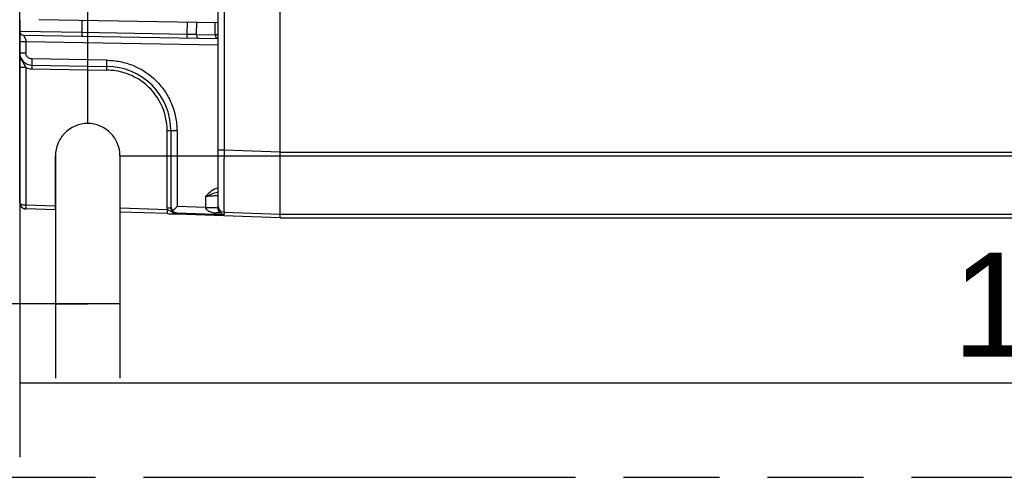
# Model space of a CAD drawing. Header units: millimetres. Extents: x 0 to 210, y 0 to 297.
# Tile 4 of 34: x 63 to 83, y 133 to 142. Entities that reach past the tile are written whole.
import ezdxf
from ezdxf.enums import TextEntityAlignment as Align

# ---------------------------------------------------------------- set-up
doc = ezdxf.new("R2010")
doc.units = ezdxf.units.MM
doc.header["$LTSCALE"] = 19.36
doc.linetypes.add('PHANTOM', pattern=[0.8, 0.45, -0.05, 0.1, -0.05, 0.1, -0.05])
doc.layers.get('0').update_dxf_attribs({"linetype": 'CONTINUOUS'})
doc.layers.add('DEFAULT_3', color=7, linetype='PHANTOM')
doc.layers.add('Z_DIM_2D', color=7, linetype='CONTINUOUS')
doc.styles.add('TEXTSTYLE_3', font='helveticaneueltw1g-ltcn.otf')
doc.dimstyles.new('DIMSTYLE_1', dxfattribs={"dimtxt": 2.1, "dimasz": 3.5, "dimexe": 1.5, "dimexo": 0, "dimgap": 0.525, "dimtad": 1, "dimdec": 0, "dimlfac": 4, "dimdsep": 46, "dimtxsty": 'TEXTSTYLE_3', "dimblk": '_FILLED', "dimblk1": '_FILLED', "dimblk2": '_FILLED', "dimcen": 0.09, "dimclrt": 5, "dimadec": 3, "dimazin": 2, "dimtp": 0.5, "dimtm": 0.5, "dimtfac": 1, "dimtdec": 0, "dimtofl": 0, "dimtmove": 0, "dimatfit": 3, "dimldrblk": '_FILLED', "dimfxl": 0, "dimtolj": 1, "dimarcsym": 0})
doc.dimstyles.new('DIMSTYLE_2', dxfattribs={"dimtxt": 2.1, "dimasz": 3.5, "dimexe": 1.5, "dimexo": 0, "dimgap": 0.525, "dimtad": 1, "dimdec": 3, "dimlfac": 4, "dimdsep": 46, "dimtxsty": 'TEXTSTYLE_3', "dimblk": '_FILLED', "dimblk1": '_FILLED', "dimblk2": '_FILLED', "dimcen": 0.09, "dimclrt": 5, "dimadec": 3, "dimazin": 2, "dimtp": 0.3, "dimtm": 0.3, "dimtfac": 1, "dimtdec": 3, "dimtofl": 0, "dimtmove": 0, "dimatfit": 3, "dimldrblk": '_FILLED', "dimfxl": 0, "dimtolj": 1, "dimarcsym": 0})
doc.dimstyles.new('DIMSTYLE_4', dxfattribs={"dimtxt": 2.1, "dimasz": 3.5, "dimexe": 1.5, "dimexo": 0, "dimgap": 0.525, "dimtad": 1, "dimdec": 3, "dimlfac": 4, "dimdsep": 46, "dimtxsty": 'TEXTSTYLE_3', "dimblk": '_FILLED', "dimblk1": '_FILLED', "dimblk2": '_FILLED', "dimcen": 0.09, "dimclrt": 5, "dimadec": 3, "dimazin": 2, "dimtp": 0.1, "dimtm": 0.1, "dimtfac": 1, "dimtdec": 3, "dimtofl": 0, "dimtmove": 0, "dimatfit": 3, "dimldrblk": '_FILLED', "dimfxl": 0, "dimtolj": 1, "dimarcsym": 0})

# ---------------------------------------------------------------- blocks, each defined once
blk = doc.blocks.new('*D2')
at = {"layer": 'Z_DIM_2D', "color": 2, "linetype": 'Continuous', "transparency": 16777216}
for p, q in [((63.119, 141.903), (63.119, 133.084)), ((105.619, 139.16), (105.619, 133.084)), ((63.119, 134.584), (84.369, 134.584)), ((105.619, 134.584), (84.369, 134.584))]:
    blk.add_line(p, q, dxfattribs=at)
at = {"layer": 'Z_DIM_2D', "color": 5, "linetype": 'Continuous', "transparency": 16777216, "style": 'TEXTSTYLE_3'}
blk.add_text('170', height=2.1, dxfattribs=at).set_placement((84.369, 135.109), align=Align.CENTER)
blk = doc.blocks.new('_FILLED')
at = {"color": 0, "linetype": 'ByBlock'}
blk.add_solid([(0, 0), (-1, 0.125), (-1, -0.125)], dxfattribs=at)
blk = doc.blocks.new('_NONE')
blk = doc.blocks.new('*D8')
at = {"layer": 'Z_DIM_2D', "color": 2, "linetype": 'Continuous', "transparency": 16777216}
for p, q in [((63.841, 139.161), (63.841, 134.678)), ((65.141, 139.161), (65.141, 134.678)), ((64.491, 136.178), (56.634, 136.178)), ((63.841, 136.178), (64.491, 136.178)), ((65.141, 136.178), (64.491, 136.178))]:
    blk.add_line(p, q, dxfattribs=at)
at = {"layer": 'Z_DIM_2D', "color": 5, "linetype": 'Continuous', "transparency": 16777216, "style": 'TEXTSTYLE_3'}
blk.add_text('5.2', height=2.1, dxfattribs=at).set_placement((60.16, 136.703), align=Align.RIGHT)
blk = doc.blocks.new('*D9')
at = {"layer": 'Z_DIM_2D', "color": 2, "linetype": 'Continuous', "transparency": 16777216}
for p, q in [((64.491, 139.811), (64.491, 166.922)), ((104.483, 162.16), (104.483, 166.922)), ((64.491, 165.422), (84.487, 165.422)), ((104.483, 165.422), (84.487, 165.422))]:
    blk.add_line(p, q, dxfattribs=at)
at = {"layer": 'Z_DIM_2D', "color": 5, "linetype": 'Continuous', "transparency": 16777216, "style": 'TEXTSTYLE_3'}
blk.add_text('160', height=2.1, dxfattribs=at).set_placement((83.946, 165.947), align=Align.CENTER)
blk = doc.blocks.new('*D10')
at = {"layer": 'Z_DIM_2D', "color": 2, "linetype": 'Continuous', "transparency": 16777216}
for p, q in [((103.844, 161.51), (115.686, 161.51)), ((114.186, 161.51), (114.186, 150.336)), ((114.186, 139.161), (114.186, 150.336)), ((65.141, 139.161), (115.686, 139.161))]:
    blk.add_line(p, q, dxfattribs=at)
at = {"layer": 'Z_DIM_2D', "color": 5, "linetype": 'Continuous', "transparency": 16777216, "style": 'TEXTSTYLE_3'}
blk.add_text('89.5', height=2.1, rotation=90, dxfattribs=at).set_placement((113.661, 150.336), align=Align.CENTER)

msp = doc.modelspace()

# ---------------------------------------------------------------- linework, layer by layer
at = {"color": 7, "linetype": 'Continuous'}
for q in [(68.36906, 162.91036), (104.36771, 137.91036)]:
    msp.add_line((68.36906, 137.91036), q, dxfattribs=at)
at = {"color": 6, "linetype": 'Continuous'}
for p, q in [((63.11932, 138.21739), (63.11932, 149.61806)), ((67.11913, 138.10539), (67.11913, 142.70123)), ((63.50359, 141.9096), (67.10296, 141.8466)), ((66.68383, 141.85399), (66.6807, 141.60389)), ((67.06321, 141.70906), (67.06367, 141.8473)), ((67.11106, 141.84646), (67.11333, 141.84641)), ((64.37492, 141.6442), (63.11932, 141.66511)), ((63.19308, 141.59012), (67.11988, 141.52129)), ((66.6807, 141.60389), (67.0626, 141.59639)), ((67.0626, 141.59639), (67.06321, 141.70906)), ((63.36495, 140.98713), (64.86924, 140.96088)), ((66.16917, 139.66094), (66.09483, 139.66094)), ((66.16917, 139.66094), (66.16917, 138.11373)), ((63.84084, 138.14711), (63.84084, 139.16097)), ((65.14073, 139.16096), (65.14073, 138.10181)), ((63.83889, 138.07216), (63.24004, 138.09302)), ((66.0979, 137.99344), (65.14267, 138.02673)), ((66.28996, 138.01028), (67.04326, 137.98409)), ((68.36906, 137.91021), (66.09776, 137.98936)), ((68.36906, 137.91021), (68.36906, 137.91036))]:
    msp.add_line(p, q, dxfattribs=at)
at = {"color": 9, "linetype": 'Continuous'}
for p, q in [((67.23977, 142.67281), (67.23979, 139.27089)), ((64.37491, 141.89433), (64.37492, 141.6442)), ((66.4995, 141.6071), (66.50354, 141.85716)), ((67.10296, 141.8466), (67.11106, 141.84646)), ((66.4995, 141.6071), (64.37492, 141.6442)), ((67.11848, 141.595), (67.06302, 141.59638)), ((63.11932, 141.46447), (63.24213, 141.4644)), ((63.24213, 141.4644), (63.24213, 141.23701)), ((63.24213, 141.4644), (67.11913, 141.39671)), ((63.11932, 141.23708), (63.24213, 141.23701)), ((64.86727, 141.0858), (63.36494, 141.11203)), ((63.24328, 140.93796), (63.11932, 140.93796)), ((63.24328, 140.93792), (63.24293, 138.16794)), ((63.36429, 140.91215), (64.86924, 140.88588)), ((66.09483, 138.11297), (66.09483, 139.66093)), ((66.29199, 139.66086), (66.16917, 139.66094)), ((66.29199, 139.66086), (66.29199, 138.13512)), ((67.23978, 139.27089), (67.11913, 139.27087)), ((68.36906, 139.23186), (67.23979, 139.27089)), ((68.36906, 139.2319), (105.54748, 139.2319)), ((63.11932, 138.21739), (63.11934, 138.21526)), ((66.8735, 138.11491), (66.8735, 138.34517)), ((63.225, 138.09443), (63.24004, 138.09302)), ((63.84084, 138.14711), (63.24293, 138.16794)), ((66.09986, 138.06839), (65.14073, 138.10181)), ((66.28996, 138.01028), (66.28973, 137.99064)), ((66.8735, 138.11491), (66.29199, 138.13512)), ((67.24008, 138.02173), (67.23944, 137.97897)), ((67.24008, 138.02173), (68.36906, 137.98265)), ((66.28973, 137.99064), (66.28974, 137.98806)), ((68.36906, 137.98195), (104.29751, 137.98195))]:
    msp.add_line(p, q, dxfattribs=at)
at = {"color": 6, "linetype": 'Continuous'}
for centre, radius, start, end in [((63.19432, 141.66511), 0.075, 180.000565, 269.053678), ((63.36931, 141.23708), 0.24999, 179.99999, 269.000403), ((64.86924, 139.66094), 1.29994, 0, 89.999951), ((64.86634, 139.65616), 1.23086, 52.62442, 54.304683), ((64.49059, 139.16146), 0.64947, 43.952272, 136.047806), ((448.512, 137.8007), 381.27504, 179.7790702, 179.9093416), ((63.24431, 138.21446), 0.1256, 257.063781, 267.981408), ((66.06779, 137.92568), 0.14627, 73.550622, 77.33385), ((66.29418, 138.11299), 0.12501, 179.704122, 267.961601), ((66.2924, 138.13524), 0.12322, 180.017749, 224.115094), ((77.48446, 126.54117), 16.11494, 133.990598, 134.427393), ((66.29539, 138.13625), 0.12608, 223.497904, 267.529065), ((67.2458, 138.10547), 0.12667, 180.036532, 194.133099)]:
    msp.add_arc(centre, radius, start, end, dxfattribs=at)
at = {"color": 9, "linetype": 'Continuous'}
for centre, radius, start, end in [((65.11302, 58.24434), 83.37428, 88.9228972, 89.047145), ((63.36986, 141.23642), 0.32432, 246.96088, 269.015581), ((67.1651, 138.16231), 0.27332, 99.718353, 101.763793), ((63.25845, 138.57928), 0.41187, 264.411148, 267.840768), ((64.62871, 138.03014), 1.39033, 176.280026, 176.608579), ((66.29576, 138.11307), 0.20093, 180.029759, 192.848805), ((67.24412, 138.14666), 0.12499, 180.00075, 268.149278)]:
    msp.add_arc(centre, radius, start, end, dxfattribs=at)
at = {"color": 6, "linetype": 'Continuous'}
for centre, ratio, start_param, end_param in [((63.83887, 138.1472), 0.02617698, -3.13377864, -1.57201317), ((65.14269, 138.10177), 0.02616505, 1.57018809, 3.13195355)]:
    msp.add_ellipse(centre, major_axis=(0, 0.07504), ratio=ratio, start_param=start_param, end_param=end_param, dxfattribs=at)
at = {"color": 9, "linetype": 'Continuous'}
for points, knots in [([(63.19301, 141.59015), (63.19198, 141.59018), (63.19795, 141.58453), (63.1996, 141.57948), (63.2086, 141.56677), (63.217, 141.55222), (63.22677, 141.53399), (63.23785, 141.50508), (63.24129, 141.48087), (63.24213, 141.4644)], [0, 0, 0, 0, 0.02254196, 0.08945289, 0.19191716, 0.32216022, 0.47292876, 0.63880415, 1, 1, 1, 1]), ([(64.37492, 141.64424), (64.37475, 141.63469), (64.37491, 141.61755), (64.37419, 141.59258), (64.377, 141.5808), (64.37557, 141.56927), (64.37753, 141.56926)], [0, 0, 0, 0, 0.38108437, 0.70522588, 0.92157359, 1, 1, 1, 1]), ([(66.50212, 141.53216), (66.5002, 141.53217), (66.50166, 141.5437), (66.49869, 141.55567), (66.49953, 141.58074), (66.49934, 141.59789), (66.49951, 141.60714)], [0, 0, 0, 0, 0.07682639, 0.29482826, 0.63076892, 1, 1, 1, 1]), ([(66.68028, 141.6039), (66.67998, 141.58536), (66.68827, 141.5495), (66.7216, 141.52831), (66.73713, 141.52804)], [0, 0, 0, 0, 0.54428904, 1, 1, 1, 1]), ([(67.07055, 141.55916), (67.07294, 141.55354), (67.0831, 141.53476), (67.10461, 141.52155), (67.11988, 141.52129)], [0, 0, 0, 0, 0.28566125, 1, 1, 1, 1]), ([(63.11932, 141.23708), (63.11932, 141.20994), (63.12619, 141.15508), (63.16875, 141.0533), (63.21891, 140.98716), (63.24326, 140.93796)], [0, 0, 0, 0, 0.24812166, 0.49812777, 1, 1, 1, 1]), ([(63.32177, 141.12051), (63.30004, 141.12897), (63.26024, 141.15875), (63.24448, 141.20574), (63.24297, 141.22899)], [0, 0, 0, 0, 0.50022064, 1, 1, 1, 1]), ([(63.36495, 141.11203), (63.36467, 141.0961), (63.36433, 141.06678), (63.36383, 141.03181), (63.36427, 141.00981), (63.36374, 140.99746), (63.3652, 140.99217), (63.36413, 140.98715), (63.36495, 140.98713)], [0, 0, 0, 0, 0.38257179, 0.70684669, 0.83107458, 0.92354844, 0.98044759, 1, 1, 1, 1]), ([(63.36495, 140.98713), (63.36542, 140.98713), (63.3645, 140.98413), (63.36546, 140.98104), (63.36493, 140.97359), (63.36513, 140.96007), (63.36467, 140.939), (63.36445, 140.9214), (63.36429, 140.91215)], [0, 0, 0, 0, 0.01894795, 0.07485466, 0.16657565, 0.29293832, 0.62972737, 1, 1, 1, 1]), ([(64.86727, 141.0858), (64.86725, 141.06987), (64.86735, 141.04054), (64.8674, 141.00556), (64.86818, 140.98356), (64.86786, 140.97121), (64.86938, 140.96591), (64.86842, 140.96089), (64.86924, 140.96088)], [0, 0, 0, 0, 0.38245519, 0.70668658, 0.83092783, 0.92343304, 0.98037845, 1, 1, 1, 1]), ([(64.86727, 141.0858), (64.96035, 141.08493), (65.14718, 141.06831), (65.50375, 140.95815), (65.82334, 140.74743), (66.05781, 140.45675), (66.19053, 140.20937), (66.27297, 139.94031), (66.28767, 139.75388), (66.29199, 139.66086)], [0, 0, 0, 0, 0.12517791, 0.25028468, 0.49941149, 0.62458314, 0.74977113, 0.87477885, 1, 1, 1, 1]), ([(67.11904, 138.50734), (67.07009, 138.49943), (66.97731, 138.45229), (66.90802, 138.38106), (66.8735, 138.34517)], [0, 0, 0, 0, 0.49894749, 1, 1, 1, 1]), ([(66.8735, 138.34517), (66.91387, 138.35958), (66.99124, 138.39069), (67.06952, 138.42163), (67.10937, 138.42989)], [0, 0, 0, 0, 0.51302135, 1, 1, 1, 1]), ([(63.11932, 138.21739), (63.11932, 138.21327), (63.12354, 138.20099), (63.14406, 138.18658), (63.16267, 138.18004), (63.17396, 138.17704)], [0, 0, 0, 0, 0.1721321, 0.51159504, 1, 1, 1, 1]), ([(66.8735, 138.34517), (66.9049, 138.34736), (66.95047, 138.35031), (67.00841, 138.35401), (67.04514, 138.35637), (67.07514, 138.35855), (67.09576, 138.35989), (67.10766, 138.36105), (67.11399, 138.36112), (67.11661, 138.36213), (67.11912, 138.36155), (67.11913, 138.36195)], [0, 0, 0, 0, 0.38354576, 0.55636975, 0.70757955, 0.83163349, 0.92396475, 0.95693628, 0.98071361, 0.99512314, 1, 1, 1, 1]), ([(63.17396, 138.17704), (63.17735, 138.17614), (63.19197, 138.17264), (63.20688, 138.1705), (63.21834, 138.16937)], [0, 0, 0, 0, 0.23395451, 1, 1, 1, 1]), ([(63.24293, 138.16794), (63.24156, 138.16384), (63.23746, 138.14825), (63.23938, 138.13187), (63.24131, 138.12035)], [0, 0, 0, 0, 0.27003854, 1, 1, 1, 1]), ([(63.24004, 138.09302), (63.23893, 138.09431), (63.24174, 138.10176), (63.24053, 138.10764), (63.24081, 138.11239)], [0, 0, 0, 0, 0.26325335, 1, 1, 1, 1]), ([(66.09483, 138.11297), (66.10432, 138.11303), (66.12178, 138.1132), (66.14262, 138.11317), (66.1557, 138.11362), (66.16305, 138.11317), (66.16613, 138.11422), (66.16917, 138.11325), (66.16917, 138.11373)], [0, 0, 0, 0, 0.38283801, 0.70770211, 0.831816, 0.92383527, 0.98059392, 1, 1, 1, 1]), ([(66.0979, 137.99344), (66.09666, 137.99478), (66.09853, 137.9997), (66.09771, 138.00669), (66.09858, 138.02093), (66.09885, 138.04161), (66.09954, 138.05924), (66.09986, 138.06839)], [0, 0, 0, 0, 0.07276821, 0.16612932, 0.29601598, 0.63371779, 1, 1, 1, 1]), ([(66.94986, 138.03444), (66.93205, 138.04213), (66.90496, 138.05458), (66.87842, 138.08501), (66.87388, 138.10496), (66.8728, 138.11493)], [0, 0, 0, 0, 0.49495799, 0.74425972, 1, 1, 1, 1]), ([(67.07789, 138.1089), (67.06426, 138.10943), (66.99618, 138.1113), (66.92807, 138.11175), (66.87361, 138.11178)], [0, 0, 0, 0, 0.20027205, 1, 1, 1, 1]), ([(67.04326, 137.98409), (67.04179, 137.98488), (67.04443, 137.99365), (67.04275, 137.999), (67.04279, 138.00397)], [0, 0, 0, 0, 0.25058037, 1, 1, 1, 1]), ([(67.11913, 138.10539), (67.11913, 138.10623), (67.11414, 138.10622), (67.10821, 138.10764), (67.09422, 138.10807), (67.08407, 138.10866), (67.07789, 138.1089)], [0, 0, 0, 0, 0.06063068, 0.24042485, 0.55277864, 1, 1, 1, 1]), ([(67.17382, 138.00054), (67.16893, 138.004), (67.14546, 138.02306), (67.12888, 138.05103), (67.12296, 138.07454)], [0, 0, 0, 0, 0.19822514, 1, 1, 1, 1])]:
    msp.add_open_spline(points, degree=3, knots=knots, dxfattribs=at)
for points in [[(67.06302, 141.59638), (67.06292, 141.58373), (67.0656, 141.57081), (67.07055, 141.55916)], [(63.13017, 138.16665), (63.13598, 138.15366), (63.14418, 138.14153), (63.15405, 138.13128)], [(67.04279, 138.00397), (67.01121, 138.01205), (66.97979, 138.02152), (66.94986, 138.03444)], [(67.17382, 138.00054), (67.19286, 137.98759), (67.21643, 137.97984), (67.23944, 137.97897)]]:
    msp.add_open_spline(points, degree=3, dxfattribs=at)
at = {"color": 6, "linetype": 'Continuous'}
for points in [[(63.24297, 141.22899), (63.24331, 141.23166), (63.24256, 141.23436), (63.24213, 141.23701)], [(63.36494, 141.11203), (63.35035, 141.11223), (63.33553, 141.11562), (63.32223, 141.12162)], [(63.11932, 138.21376), (63.11932, 138.19784), (63.12248, 138.18164), (63.12844, 138.16688)], [(63.11934, 138.21526), (63.11963, 138.19866), (63.12339, 138.1818), (63.13017, 138.16665)], [(63.12844, 138.16688), (63.13436, 138.15222), (63.14329, 138.13847), (63.15425, 138.12708)], [(63.15405, 138.13128), (63.17253, 138.11208), (63.19867, 138.09855), (63.225, 138.09445)], [(63.15425, 138.12708), (63.1707, 138.10999), (63.19307, 138.09735), (63.2162, 138.09205)], [(66.28974, 137.98806), (66.27396, 137.98857), (66.25812, 137.99163), (66.24319, 137.99673)]]:
    msp.add_open_spline(points, degree=3, dxfattribs=at)
for points, knots in [([(64.86924, 140.96088), (64.86972, 140.96087), (64.86882, 140.95782), (64.8698, 140.95468), (64.86935, 140.94726), (64.86965, 140.93405), (64.86939, 140.91304), (64.86932, 140.89543), (64.86924, 140.88588)], [0, 0, 0, 0, 0.01949931, 0.07638945, 0.16859014, 0.29289468, 0.61786864, 1, 1, 1, 1]), ([(65.58452, 140.65578), (65.48157, 140.72974), (65.25118, 140.84667), (64.99602, 140.88531), (64.86924, 140.88588)], [0, 0, 0, 0, 0.49998398, 1, 1, 1, 1]), ([(66.09483, 139.66093), (66.09377, 139.84679), (66.00844, 140.22364), (65.76121, 140.52147), (65.61352, 140.63429)], [0, 0, 0, 0, 0.50000726, 1, 1, 1, 1]), ([(64.02302, 139.61223), (63.96569, 139.5528), (63.87428, 139.40988), (63.84084, 139.24355), (63.84084, 139.16097)], [0, 0, 0, 0, 0.49999834, 1, 1, 1, 1]), ([(65.14073, 139.16096), (65.14073, 139.24354), (65.10728, 139.40987), (65.01587, 139.5528), (64.95854, 139.61223)], [0, 0, 0, 0, 0.50000163, 1, 1, 1, 1]), ([(67.23744, 138.40399), (67.23746, 138.35049), (67.23756, 138.27516), (67.23795, 138.18163), (67.23812, 138.12711), (67.23879, 138.08404), (67.23844, 138.05237), (67.24026, 138.03333), (67.23909, 138.02395), (67.24008, 138.02173)], [0, 0, 0, 0, 0.41979356, 0.59115916, 0.73408971, 0.84737491, 0.92990121, 0.98093443, 1, 1, 1, 1]), ([(66.24319, 137.99673), (66.20788, 138.00879), (66.16859, 138.0431), (66.12172, 138.06229), (66.10921, 138.06596)], [0, 0, 0, 0, 0.74104807, 1, 1, 1, 1]), ([(66.87361, 138.11334), (66.90502, 138.11411), (66.95061, 138.11497), (67.00855, 138.11504), (67.04526, 138.11491), (67.07521, 138.11476), (67.0958, 138.11499), (67.10767, 138.11467), (67.11399, 138.11514), (67.11659, 138.11423), (67.11911, 138.11515), (67.11911, 138.11475)], [0, 0, 0, 0, 0.38400881, 0.55695677, 0.70817573, 0.83209312, 0.92422334, 0.9571096, 0.980819, 0.99517473, 1, 1, 1, 1]), ([(67.17382, 138.00054), (67.16044, 138.00917), (67.11345, 138.01201), (67.07072, 138.0076), (67.04279, 138.00397)], [0, 0, 0, 0, 0.3611733, 1, 1, 1, 1]), ([(66.0979, 137.99344), (66.11875, 137.99273), (66.18269, 137.99057), (66.24664, 137.98888), (66.28974, 137.98806)], [0, 0, 0, 0, 0.32621246, 1, 1, 1, 1]), ([(67.04326, 137.98409), (67.08951, 137.98255), (67.15486, 137.98121), (67.22032, 137.9781), (67.23944, 137.97897)], [0, 0, 0, 0, 0.7074022, 1, 1, 1, 1])]:
    msp.add_open_spline(points, degree=3, knots=knots, dxfattribs=at)
at = {"layer": 'DEFAULT_3', "color": 91, "linetype": 'PHANTOM', "true_color": 0x80ff80}
msp.add_line((50.12864, 132.68), (150.12864, 132.68), dxfattribs=at)

# ---------------------------------------------------------------- dimensions: what is measured, and where the dimension line sits
at = {"layer": 'Z_DIM_2D', "color": 2, "linetype": 'Continuous'}
dim = msp.add_linear_dim(base=(104.4826, 165.42181), p1=(64.49078, 139.81093), p2=(104.4826, 162.16026), dimstyle='DIMSTYLE_1', override={"dimblk1": 'NONE', "dimblk2": 'NONE', "dimsah": 1}, dxfattribs=at)
dim.commit()
dim.dimension.update_dxf_attribs({"geometry": '*D9', "text_midpoint": (83.9887, 165.42181), "dimtype": 160})
for base, p1, p2, angle, dimstyle, picture, middle in [((114.18607, 139.16096), (103.84406, 161.51036), (65.14073, 139.16096), 270, 'DIMSTYLE_2', '*D10', (114.18607, 150.33566)), ((105.61906, 134.58388), (63.11932, 141.90261), (105.61906, 139.16006), 0.000005, 'DIMSTYLE_1', '*D2', (84.41229, 134.58388)), ((65.14071, 136.17781), (63.84084, 139.16097), (65.14073, 139.16096), 359.999633, 'DIMSTYLE_4', '*D8', (58.38936, 136.17785))]:
    dim = msp.add_linear_dim(base=base, p1=p1, p2=p2, angle=angle, dimstyle=dimstyle, override={"dimblk1": 'NONE', "dimblk2": 'NONE', "dimsah": 1}, dxfattribs=at)
    dim.commit()
    dim.dimension.update_dxf_attribs({"geometry": picture, "text_midpoint": middle, "dimtype": 160})

doc.saveas('drawing.dxf')
